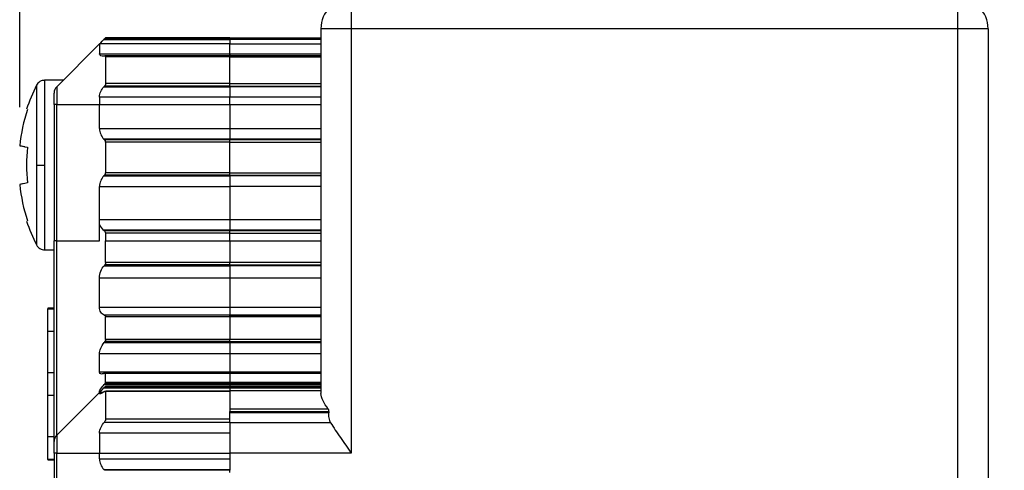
# Model space of a CAD drawing. Header units: millimetres. Extents: x 0 to 432, y 0 to 279.
# Tile 10 of 14: x 235 to 268, y 154 to 168. Entities that reach past the tile are written whole.
import ezdxf

# ---------------------------------------------------------------- set-up
doc = ezdxf.new("R2010")
doc.units = ezdxf.units.MM
doc.layers.add('DIMENSIONS', color=140, linetype='Continuous')
doc.styles.add('SLDTEXTSTYLE0', font='TXT', dxfattribs={"width": 0.75})
doc.dimstyles.new('SLDDIMSTYLE2', dxfattribs={"dimtxt": 3.5, "dimasz": 3.5, "dimexe": 0, "dimexo": 0.0625, "dimgap": 0.875, "dimtad": 0, "dimtih": 1, "dimtoh": 1, "dimdec": 1, "dimrnd": 1e-09, "dimzin": 12, "dimdsep": 46, "dimtxsty": 'SLDTEXTSTYLE0', "dimsah": 1, "dimcen": 0.09, "dimadec": 0, "dimazin": 3, "dimtfac": 1, "dimtdec": 1, "dimtofl": 0, "dimtmove": 0, "dimatfit": 3, "dimfxl": 0, "dimfrac": 2, "dimtolj": 1, "dimtzin": 12, "dimarcsym": 0})

# ---------------------------------------------------------------- blocks, each defined once
blk = doc.blocks.new('_D_6')
at = {"layer": 'DIMENSIONS'}
for p, q in [((259.156, 190.696), (286.564, 190.696)), ((283.389, 190.696), (283.389, 153.24)), ((278.863, 146.919), (277.797, 146.919)), ((277.797, 146.919), (277.797, 141.363)), ((287.914, 146.919), (288.981, 146.919)), ((288.981, 146.919), (288.981, 141.363)), ((277.797, 141.363), (278.863, 141.363)), ((288.981, 141.363), (287.914, 141.363)), ((283.389, 103.196), (283.389, 140.652)), ((265.956, 103.196), (286.564, 103.196))]:
    blk.add_line(p, q, dxfattribs=at)
for points in [[(283.389, 190.696), (282.389, 187.196), (284.389, 187.196)], [(283.389, 103.196), (284.389, 106.696), (282.389, 106.696)]]:
    blk.add_solid(points, dxfattribs=at)
at = {"layer": 'DIMENSIONS', "char_height": 3.5, "attachment_point": 1, "style": 'SLDTEXTSTYLE0'}
for s, insert in [('87.5', (278.863, 152.142)), ('3.44', (278.863, 145.874))]:
    blk.add_mtext(s, dxfattribs=dict(at, insert=insert))
blk = doc.blocks.new('_D_8')
at = {"layer": 'DIMENSIONS'}
for p, q in [((235.453, 165.606), (235.453, 218.429)), ((267.386, 169.466), (267.386, 218.429)), ((235.453, 215.254), (242.758, 215.254)), ((246.894, 215.227), (245.828, 215.227)), ((245.828, 215.227), (245.828, 209.671)), ((255.945, 215.227), (257.012, 215.227)), ((257.012, 215.227), (257.012, 209.671)), ((267.386, 215.254), (260.081, 215.254)), ((245.828, 209.671), (246.894, 209.671)), ((257.012, 209.671), (255.945, 209.671))]:
    blk.add_line(p, q, dxfattribs=at)
for points in [[(235.453, 215.254), (238.953, 214.254), (238.953, 216.254)], [(267.386, 215.254), (263.886, 216.254), (263.886, 214.254)]]:
    blk.add_solid(points, dxfattribs=at)
at = {"layer": 'DIMENSIONS', "char_height": 3.5, "attachment_point": 1, "style": 'SLDTEXTSTYLE0'}
for s, insert in [('31.9', (246.894, 220.45)), ('1.26', (246.894, 214.183))]:
    blk.add_mtext(s, dxfattribs=dict(at, insert=insert))

msp = doc.modelspace()

# ---------------------------------------------------------------- linework, layer by layer
at = {"color": 7, "linetype": 'Continuous', "lineweight": 25}
for p, q in [((246.386, 169.196), (246.386, 168.196)), ((266.386, 168.196), (266.386, 169.196)), ((246.386, 168.196), (245.386, 168.196)), ((245.386, 168.196), (245.386, 156.155)), ((266.386, 168.196), (246.386, 168.196)), ((246.386, 168.196), (246.386, 154.196)), ((267.386, 168.196), (266.386, 168.196)), ((266.386, 110.196), (266.386, 168.196)), ((267.386, 168.196), (267.386, 110.196)), ((238.257, 167.866), (238.233, 167.842)), ((242.386, 167.866), (238.257, 167.866)), ((242.386, 167.896), (238.286, 167.896)), ((242.386, 167.866), (242.386, 167.896)), ((242.386, 167.896), (245.386, 167.896)), ((242.386, 167.842), (242.386, 167.866)), ((242.386, 167.866), (245.386, 167.866)), ((238.086, 167.696), (236.674, 166.283)), ((238.086, 167.696), (238.086, 167.372)), ((242.386, 167.696), (238.086, 167.696)), ((238.233, 167.842), (242.386, 167.842)), ((242.386, 167.842), (242.386, 167.696)), ((245.386, 167.842), (242.386, 167.842)), ((242.386, 167.372), (242.386, 167.696)), ((242.386, 167.696), (245.386, 167.696)), ((238.086, 167.372), (242.386, 167.372)), ((242.386, 167.3), (238.259, 167.3)), ((238.286, 167.271), (238.286, 166.385)), ((242.386, 167.271), (238.286, 167.271)), ((242.386, 167.372), (242.386, 167.3)), ((242.386, 167.372), (245.386, 167.372)), ((242.386, 167.299), (242.386, 167.372)), ((245.386, 167.3), (242.386, 167.3)), ((242.386, 167.271), (242.386, 167.3)), ((242.386, 166.385), (242.386, 167.271)), ((242.386, 167.271), (245.386, 167.271)), ((236.886, 166.496), (236.276, 166.496)), ((236.674, 166.283), (236.674, 165.696)), ((238.228, 166.274), (242.386, 166.274)), ((242.386, 166.299), (238.25, 166.299)), ((242.386, 166.385), (238.286, 166.385)), ((242.386, 166.299), (242.386, 166.385)), ((242.386, 166.385), (245.386, 166.385)), ((242.386, 166.274), (242.386, 166.299)), ((242.386, 166.299), (245.386, 166.299)), ((242.386, 166.274), (242.386, 166.299)), ((242.386, 166.274), (242.386, 165.94)), ((245.386, 166.274), (242.386, 166.274)), ((238.086, 165.94), (238.086, 165.696)), ((242.386, 165.94), (238.086, 165.94)), ((242.386, 165.696), (242.386, 165.94)), ((245.386, 165.94), (242.386, 165.94)), ((236.674, 165.696), (236.586, 165.696)), ((236.586, 165.696), (236.586, 161.196)), ((236.674, 161.196), (236.674, 165.696)), ((236.674, 165.696), (238.086, 165.696)), ((238.086, 164.903), (238.086, 165.696)), ((238.086, 165.696), (242.386, 165.696)), ((242.386, 165.696), (242.386, 164.903)), ((242.386, 165.696), (245.386, 165.696)), ((238.086, 164.903), (242.386, 164.903)), ((242.386, 164.903), (242.386, 164.549)), ((242.386, 164.903), (245.386, 164.903)), ((235.627, 164.299), (235.453, 164.336)), ((235.627, 164.299), (235.707, 164.282)), ((238.233, 164.549), (238.257, 164.525)), ((242.386, 164.549), (238.233, 164.549)), ((242.386, 164.525), (238.257, 164.525)), ((242.386, 164.454), (238.286, 164.454)), ((238.286, 164.454), (238.286, 163.437)), ((242.386, 164.525), (242.386, 164.549)), ((245.386, 164.549), (242.386, 164.549)), ((242.386, 164.454), (242.386, 164.525)), ((245.386, 164.525), (242.386, 164.525)), ((242.386, 163.437), (242.386, 164.454)), ((242.386, 164.454), (245.386, 164.454)), ((238.257, 163.366), (238.233, 163.342)), ((238.233, 163.342), (242.386, 163.342)), ((242.386, 163.366), (238.257, 163.366)), ((242.386, 163.437), (238.286, 163.437)), ((242.386, 163.366), (242.386, 163.437)), ((242.386, 163.437), (245.386, 163.437)), ((242.386, 163.342), (242.386, 163.366)), ((242.386, 163.366), (245.386, 163.366)), ((242.386, 163.342), (242.386, 162.989)), ((245.386, 163.342), (242.386, 163.342)), ((235.627, 163.092), (235.453, 163.055)), ((235.707, 163.109), (235.627, 163.092)), ((238.086, 161.903), (238.086, 162.989)), ((238.086, 162.989), (242.386, 162.989)), ((242.386, 162.989), (242.386, 161.903)), ((245.386, 162.989), (242.386, 162.989)), ((238.086, 161.735), (238.086, 161.903)), ((238.086, 161.903), (242.386, 161.903)), ((238.086, 161.196), (238.086, 161.735)), ((242.386, 161.903), (242.386, 161.549)), ((242.386, 161.903), (245.386, 161.903)), ((242.386, 161.549), (238.22, 161.549)), ((242.386, 161.525), (238.246, 161.525)), ((242.386, 161.454), (238.279, 161.454)), ((242.386, 161.525), (242.386, 161.549)), ((245.386, 161.549), (242.386, 161.549)), ((242.386, 161.454), (242.386, 161.525)), ((245.386, 161.525), (242.386, 161.525)), ((242.386, 161.196), (242.386, 161.454)), ((242.386, 161.454), (245.386, 161.454)), ((236.674, 161.196), (236.586, 161.196)), ((236.674, 154.783), (236.674, 161.196)), ((236.674, 161.196), (238.086, 161.196)), ((238.286, 160.478), (238.286, 161.196)), ((238.286, 161.196), (242.386, 161.196)), ((242.386, 161.196), (242.386, 160.478)), ((242.386, 161.196), (245.386, 161.196)), ((236.276, 160.896), (236.586, 160.896)), ((242.386, 160.407), (238.26, 160.407)), ((242.386, 160.478), (238.286, 160.478)), ((242.386, 160.407), (242.386, 160.478)), ((245.386, 160.478), (242.386, 160.478)), ((242.386, 160.377), (242.386, 160.407)), ((242.386, 160.407), (245.386, 160.407)), ((238.235, 160.377), (242.386, 160.377)), ((242.386, 160.377), (242.386, 159.979)), ((245.386, 160.377), (242.386, 160.377)), ((238.086, 159.01), (238.086, 159.979)), ((238.086, 159.979), (242.386, 159.979)), ((242.386, 159.979), (242.386, 159.01)), ((242.386, 159.979), (245.386, 159.979)), ((236.586, 158.971), (236.386, 158.971)), ((236.386, 158.971), (236.386, 158.958)), ((236.386, 158.958), (236.586, 158.958)), ((236.386, 158.203), (236.386, 158.958)), ((238.086, 159.01), (242.386, 159.01)), ((242.386, 159.01), (242.386, 158.749)), ((242.386, 159.01), (245.386, 159.01)), ((242.386, 158.749), (238.235, 158.749)), ((242.386, 158.739), (238.26, 158.739)), ((238.286, 157.946), (238.286, 158.695)), ((238.286, 158.695), (242.386, 158.695)), ((242.386, 158.739), (242.386, 158.749)), ((242.386, 158.749), (245.386, 158.749)), ((242.386, 158.695), (242.386, 158.739)), ((245.386, 158.739), (242.386, 158.739)), ((242.386, 158.695), (242.386, 157.946)), ((242.386, 158.695), (245.386, 158.695)), ((236.586, 158.203), (236.386, 158.203)), ((236.386, 156.846), (236.386, 158.203)), ((238.235, 157.843), (242.386, 157.843)), ((242.386, 157.88), (238.26, 157.88)), ((242.386, 157.946), (238.286, 157.946)), ((242.386, 157.88), (242.386, 157.946)), ((245.386, 157.946), (242.386, 157.946)), ((242.386, 157.843), (242.386, 157.88)), ((242.386, 157.88), (245.386, 157.88)), ((242.386, 157.843), (242.386, 157.475)), ((242.386, 157.843), (245.386, 157.843)), ((238.086, 156.869), (238.086, 157.475)), ((238.086, 157.475), (242.386, 157.475)), ((242.386, 157.475), (242.386, 156.869)), ((242.386, 157.475), (245.386, 157.475)), ((236.586, 156.846), (236.386, 156.846)), ((236.386, 156.096), (236.386, 156.846)), ((238.086, 156.869), (242.386, 156.869)), ((242.386, 156.84), (238.277, 156.84)), ((238.286, 156.526), (238.286, 156.831)), ((238.286, 156.831), (242.386, 156.831)), ((242.386, 156.869), (242.386, 156.84)), ((242.386, 156.869), (245.386, 156.869)), ((245.386, 156.84), (242.386, 156.84)), ((242.386, 156.831), (242.386, 156.84)), ((242.386, 156.831), (242.386, 156.526)), ((242.386, 156.831), (245.386, 156.831)), ((242.386, 156.526), (238.286, 156.526)), ((242.386, 156.486), (242.386, 156.526)), ((245.386, 156.526), (242.386, 156.526)), ((238.086, 156.196), (236.674, 154.783)), ((238.086, 156.196), (238.086, 156.243)), ((238.086, 156.196), (238.086, 156.157)), ((238.201, 156.196), (238.086, 156.196)), ((238.257, 156.366), (238.233, 156.342)), ((238.233, 156.342), (242.386, 156.342)), ((238.235, 156.455), (242.386, 156.455)), ((242.386, 156.366), (238.257, 156.366)), ((242.386, 156.486), (238.26, 156.486)), ((242.386, 156.237), (238.278, 156.237)), ((242.386, 156.396), (238.286, 156.396)), ((238.286, 156.229), (238.286, 155.309)), ((242.386, 156.229), (238.286, 156.229)), ((242.386, 156.455), (242.386, 156.486)), ((242.386, 156.486), (245.386, 156.486)), ((242.386, 156.455), (242.386, 156.396)), ((242.386, 156.455), (245.386, 156.455)), ((242.386, 156.366), (242.386, 156.396)), ((245.386, 156.396), (242.386, 156.396)), ((242.386, 156.342), (242.386, 156.366)), ((242.386, 156.366), (245.386, 156.366)), ((242.386, 156.342), (242.386, 156.253)), ((242.386, 156.342), (245.386, 156.342)), ((245.386, 156.253), (242.386, 156.253)), ((242.386, 156.253), (242.386, 156.246)), ((245.386, 156.246), (242.386, 156.246)), ((242.386, 156.246), (242.386, 155.646)), ((236.386, 154.739), (236.386, 156.096)), ((236.586, 156.096), (236.386, 156.096)), ((245.629, 155.646), (242.386, 155.646)), ((242.386, 155.646), (242.386, 155.563)), ((242.386, 155.563), (245.65, 155.563)), ((242.386, 155.534), (242.386, 155.563)), ((242.386, 155.534), (245.646, 155.534)), ((242.386, 155.505), (242.386, 155.534)), ((245.65, 155.563), (245.646, 155.534)), ((238.246, 155.219), (242.386, 155.219)), ((242.386, 155.309), (238.286, 155.309)), ((242.386, 155.309), (242.386, 155.505)), ((242.386, 155.219), (242.386, 155.309)), ((242.386, 155.219), (242.386, 155.123)), ((245.704, 155.197), (242.386, 155.197)), ((242.386, 155.123), (242.386, 154.196)), ((236.386, 154.739), (236.586, 154.739)), ((236.386, 153.983), (236.386, 154.739)), ((236.674, 154.783), (236.674, 154.196)), ((238.086, 154.854), (238.086, 154.196)), ((242.386, 154.854), (238.086, 154.854)), ((236.586, 153.983), (236.386, 153.983)), ((236.386, 153.983), (236.386, 153.971)), ((236.386, 153.971), (236.586, 153.971)), ((236.674, 154.196), (236.586, 154.196)), ((236.586, 154.196), (236.586, 116.892)), ((236.674, 116.892), (236.674, 154.196)), ((236.674, 154.196), (238.086, 154.196)), ((238.086, 154.003), (238.086, 154.196)), ((238.086, 154.196), (242.386, 154.196)), ((238.086, 154.003), (242.386, 154.003)), ((242.386, 154.196), (242.386, 153.703)), ((246.386, 154.196), (242.386, 154.196)), ((238.257, 153.625), (238.233, 153.649)), ((238.233, 153.649), (242.386, 153.649)), ((242.386, 153.625), (238.257, 153.625)), ((242.386, 153.703), (242.386, 153.649)), ((242.386, 153.649), (242.386, 153.625)), ((242.386, 153.554), (242.386, 153.625))]:
    msp.add_line(p, q, dxfattribs=at)
at = {"color": 8, "linetype": 'Continuous', "lineweight": 25}
for p, q in [((236.008, 166.331), (236.008, 163.696)), ((236.276, 166.496), (236.276, 163.696)), ((236.008, 163.696), (236.008, 161.06)), ((236.276, 163.696), (236.276, 160.896)), ((238.086, 156.243), (238.134, 156.243)), ((238.086, 156.157), (238.127, 156.157))]:
    msp.add_line(p, q, dxfattribs=at)
at = {"color": 7, "linetype": 'Continuous', "lineweight": 25, "flags": 128}
for points in [[(238.286, 167.896), (238.284, 167.894), (238.278, 167.888), (238.269, 167.879), (238.257, 167.866)], [(238.086, 167.696), (238.096, 167.705), (238.124, 167.734), (238.17, 167.78), (238.233, 167.842)], [(238.086, 156.196), (238.096, 156.205), (238.124, 156.234), (238.17, 156.28), (238.233, 156.342)], [(238.286, 156.396), (238.284, 156.394), (238.278, 156.388), (238.269, 156.379), (238.257, 156.366)]]:
    msp.add_lwpolyline(points, dxfattribs=at)
at = {"color": 7, "linetype": 'Continuous', "lineweight": 25}
for centre, radius, start, end in [((246.386, 168.196), 1, 90, 180), ((266.386, 168.196), 1, 360, 90), ((241.166, 163.723), 5.78, 153.1766, 161.6621), ((236.886, 166.071), 0.3, 135, 180), ((238.586, 164.903), 0.5, 180, 225), ((238.186, 164.454), 0.1, 360, 45), ((238.586, 162.989), 0.5, 135, 180), ((238.186, 163.437), 0.1, 315, 0), ((241.166, 163.668), 5.78, 198.342, 206.8234), ((236.886, 154.571), 0.3, 135, 180), ((238.586, 154.003), 0.5, 180, 225)]:
    msp.add_arc(centre, radius, start, end, dxfattribs=at)
for points, knots in [([(238.228, 167.295), (238.189, 167.289), (238.154, 167.29), (238.102, 167.314), (238.086, 167.337), (238.086, 167.372)], [0, 0, 0, 0, 0.5, 0.5, 1, 1, 1, 1]), ([(238.25, 167.299), (238.253, 167.299), (238.256, 167.3), (238.259, 167.3), (238.265, 167.3), (238.271, 167.298), (238.275, 167.295), (238.279, 167.293), (238.282, 167.289), (238.284, 167.285), (238.285, 167.281), (238.286, 167.276), (238.286, 167.271)], [-0.00001488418, -0.00001488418, -0.00001488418, -0.00001488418, 0, 0, 0, 0.0000335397, 0.0000335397, 0.0000335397, 0.00006121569, 0.00006121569, 0.00006121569, 0.00008270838, 0.00008270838, 0.00008270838, 0.00008270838]), ([(236.276, 166.496), (236.249, 166.493), (236.193, 166.489), (236.117, 166.454), (236.051, 166.401), (236.022, 166.354), (236.008, 166.331)], [0, 0, 0, 0, 0.24519, 0.499999, 0.754814, 1, 1, 1, 1]), ([(238.086, 165.94), (238.086, 166.005), (238.102, 166.068), (238.154, 166.181), (238.189, 166.231), (238.228, 166.274)], [0, 0, 0, 0, 0.5, 0.5, 1, 1, 1, 1]), ([(238.286, 166.385), (238.286, 166.376), (238.285, 166.367), (238.283, 166.359), (238.28, 166.35), (238.277, 166.341), (238.273, 166.333), (238.268, 166.323), (238.261, 166.313), (238.254, 166.304), (238.253, 166.302), (238.251, 166.301), (238.25, 166.299)], [0, 0, 0, 0, 0.000026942, 0.000026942, 0.000026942, 0.00005368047, 0.00005368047, 0.00005368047, 0.00009081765, 0.00009081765, 0.00009081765, 0.00009762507, 0.00009762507, 0.00009762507, 0.00009762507]), ([(236.008, 163.696), (236.032, 163.696), (236.07, 163.696), (236.167, 163.696), (236.223, 163.696), (236.276, 163.696)], [0, 0, 0, 0, 0.5, 0.5, 1, 1, 1, 1]), ([(238.246, 161.525), (238.253, 161.518), (238.26, 161.51), (238.265, 161.5), (238.27, 161.492), (238.273, 161.484), (238.276, 161.475), (238.278, 161.468), (238.279, 161.461), (238.279, 161.454)], [0, 0, 0, 0, 0.00003672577, 0.00003672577, 0.00003672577, 0.00006490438, 0.00006490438, 0.00006490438, 0.00008617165, 0.00008617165, 0.00008617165, 0.00008617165]), ([(238.279, 161.454), (238.281, 161.411), (238.285, 161.325), (238.286, 161.239), (238.286, 161.196)], [0, 0, 0, 0, 0.500362, 1, 1, 1, 1]), ([(236.008, 161.06), (236.022, 161.037), (236.051, 160.99), (236.117, 160.937), (236.193, 160.902), (236.249, 160.898), (236.276, 160.896)], [0, 0, 0, 0, 0.245195, 0.500002, 0.754811, 1, 1, 1, 1]), ([(236.586, 154.571), (236.586, 154.571), (236.586, 155.269), (236.586, 157.754), (236.586, 159.439), (236.586, 161.196)], [0, 0, 0, 0, 0.5, 0.5, 1, 1, 1, 1]), ([(238.286, 160.478), (238.286, 160.469), (238.285, 160.46), (238.283, 160.451), (238.28, 160.443), (238.277, 160.435), (238.273, 160.427), (238.269, 160.42), (238.265, 160.413), (238.26, 160.407)], [0, 0, 0, 0, 0.00002649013, 0.00002649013, 0.00002649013, 0.00005275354, 0.00005275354, 0.00005275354, 0.00007865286, 0.00007865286, 0.00007865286, 0.00007865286]), ([(238.086, 159.979), (238.086, 160.052), (238.102, 160.128), (238.155, 160.264), (238.192, 160.325), (238.235, 160.377)], [0, 0, 0, 0, 0.5, 0.5, 1, 1, 1, 1]), ([(238.235, 158.749), (238.192, 158.767), (238.155, 158.796), (238.102, 158.884), (238.086, 158.942), (238.086, 159.01)], [0, 0, 0, 0, 0.5, 0.5, 1, 1, 1, 1]), ([(238.26, 158.739), (238.266, 158.736), (238.272, 158.732), (238.276, 158.727), (238.28, 158.722), (238.282, 158.717), (238.284, 158.71), (238.285, 158.706), (238.286, 158.7), (238.286, 158.695)], [0.00000000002, 0.00000000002, 0.00000000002, 0.00000000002, 0.00003266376, 0.00003266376, 0.00003266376, 0.00005946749, 0.00005946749, 0.00005946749, 0.00007881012, 0.00007881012, 0.00007881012, 0.00007881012]), ([(238.086, 157.475), (238.086, 157.526), (238.102, 157.588), (238.155, 157.716), (238.192, 157.781), (238.235, 157.843)], [0, 0, 0, 0, 0.5, 0.5, 1, 1, 1, 1]), ([(238.286, 157.946), (238.286, 157.94), (238.285, 157.933), (238.283, 157.925), (238.28, 157.917), (238.277, 157.91), (238.273, 157.902), (238.269, 157.894), (238.265, 157.887), (238.26, 157.88)], [0, 0, 0, 0, 0.00002649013, 0.00002649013, 0.00002649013, 0.00005275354, 0.00005275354, 0.00005275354, 0.00007865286, 0.00007865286, 0.00007865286, 0.00007865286]), ([(238.235, 156.825), (238.192, 156.806), (238.155, 156.797), (238.102, 156.81), (238.086, 156.831), (238.086, 156.869)], [0, 0, 0, 0, 0.5, 0.5, 1, 1, 1, 1]), ([(238.26, 156.836), (238.266, 156.839), (238.272, 156.84), (238.277, 156.84), (238.28, 156.84), (238.283, 156.839), (238.284, 156.837), (238.286, 156.836), (238.286, 156.834), (238.286, 156.831)], [-0.00003497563, -0.00003497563, -0.00003497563, -0.00003497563, 0, 0, 0, 0.00002567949, 0.00002567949, 0.00002567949, 0.00004396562, 0.00004396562, 0.00004396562, 0.00004396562]), ([(238.286, 156.526), (238.286, 156.524), (238.285, 156.521), (238.283, 156.517), (238.28, 156.513), (238.277, 156.508), (238.273, 156.503), (238.269, 156.497), (238.265, 156.492), (238.26, 156.486)], [0, 0, 0, 0, 0.00002649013, 0.00002649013, 0.00002649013, 0.00005275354, 0.00005275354, 0.00005275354, 0.00007865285, 0.00007865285, 0.00007865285, 0.00007865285]), ([(238.086, 156.243), (238.086, 156.254), (238.102, 156.281), (238.155, 156.357), (238.192, 156.404), (238.235, 156.455)], [0, 0, 0, 0, 0.5, 0.5, 1, 1, 1, 1]), ([(238.246, 156.222), (238.203, 156.193), (238.164, 156.171), (238.105, 156.146), (238.086, 156.144), (238.086, 156.157)], [0, 0, 0, 0, 0.5, 0.5, 1, 1, 1, 1]), ([(238.278, 156.236), (238.279, 156.237), (238.284, 156.238), (238.286, 156.234), (238.286, 156.23), (238.286, 156.229)], [0, 0, 0, 0, 0.15696, 0.79283, 1, 1, 1, 1]), ([(245.629, 155.646), (245.557, 155.743), (245.498, 155.835), (245.412, 156.009), (245.386, 156.088), (245.386, 156.155)], [0, 0, 0, 0, 0.5, 0.5, 1, 1, 1, 1]), ([(245.65, 155.563), (245.651, 155.569), (245.652, 155.575), (245.652, 155.58), (245.652, 155.59), (245.65, 155.599), (245.648, 155.608), (245.646, 155.616), (245.643, 155.624), (245.639, 155.631), (245.636, 155.637), (245.633, 155.642), (245.629, 155.646)], [0, 0, 0, 0, 0.0000174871, 0.0000174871, 0.0000174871, 0.00004529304, 0.00004529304, 0.00004529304, 0.00007287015, 0.00007287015, 0.00007287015, 0.00009390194, 0.00009390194, 0.00009390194, 0.00009390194]), ([(245.646, 155.534), (245.636, 155.475), (245.636, 155.413), (245.656, 155.297), (245.676, 155.243), (245.704, 155.197)], [0, 0, 0, 0, 0.5, 0.5, 1, 1, 1, 1]), ([(238.086, 154.854), (238.086, 154.92), (238.105, 154.988), (238.164, 155.112), (238.203, 155.169), (238.246, 155.219)], [0, 0, 0, 0, 0.5, 0.5, 1, 1, 1, 1]), ([(238.286, 155.309), (238.286, 155.302), (238.285, 155.293), (238.283, 155.285), (238.28, 155.276), (238.277, 155.268), (238.273, 155.26), (238.268, 155.249), (238.261, 155.238), (238.254, 155.228), (238.252, 155.225), (238.249, 155.222), (238.246, 155.219)], [0, 0, 0, 0, 0.000026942, 0.000026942, 0.000026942, 0.0000536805, 0.0000536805, 0.0000536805, 0.0000908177, 0.0000908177, 0.0000908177, 0.0001036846, 0.0001036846, 0.0001036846, 0.0001036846]), ([(245.704, 155.197), (245.803, 155.038), (245.915, 154.871), (246.088, 154.62), (246.146, 154.536), (246.265, 154.366), (246.326, 154.28), (246.386, 154.196)], [0, 0, 0, 0, 0.5, 0.5, 0.75, 0.75, 1, 1, 1, 1])]:
    msp.add_open_spline(points, degree=3, knots=knots, dxfattribs=at)
for points in [[(238.228, 167.295), (238.235, 167.296), (238.243, 167.298), (238.25, 167.299)], [(238.25, 166.299), (238.243, 166.291), (238.235, 166.282), (238.228, 166.274)], [(236.586, 165.696), (236.586, 165.903), (236.586, 166.071), (236.586, 166.071)], [(235.707, 165.532), (235.581, 165.143), (235.497, 164.744), (235.453, 164.336)], [(235.453, 164.336), (235.497, 164.327), (235.581, 164.309), (235.707, 164.282)], [(235.707, 164.282), (235.669, 163.892), (235.669, 163.499), (235.707, 163.109)], [(235.707, 163.109), (235.581, 163.082), (235.497, 163.064), (235.453, 163.055)], [(235.453, 163.055), (235.497, 162.647), (235.581, 162.249), (235.707, 161.859)], [(238.22, 161.549), (238.167, 161.598), (238.121, 161.659), (238.086, 161.735)], [(238.22, 161.549), (238.228, 161.541), (238.237, 161.533), (238.246, 161.525)], [(238.26, 160.407), (238.251, 160.397), (238.243, 160.387), (238.235, 160.377)], [(238.235, 158.749), (238.243, 158.746), (238.251, 158.742), (238.26, 158.739)], [(238.26, 157.88), (238.251, 157.867), (238.243, 157.855), (238.235, 157.843)], [(238.235, 156.825), (238.243, 156.828), (238.251, 156.832), (238.26, 156.836)], [(238.26, 156.486), (238.251, 156.476), (238.243, 156.465), (238.235, 156.455)], [(238.246, 156.222), (238.255, 156.228), (238.262, 156.232), (238.269, 156.235)], [(236.586, 154.196), (236.586, 154.403), (236.586, 154.571), (236.586, 154.571)]]:
    msp.add_open_spline(points, degree=3, dxfattribs=at)

# ---------------------------------------------------------------- dimensions: what is measured, and where the dimension line sits
at = {"layer": 'DIMENSIONS'}
dim = msp.add_linear_dim(base=(235.453, 215.254), p1=(267.386, 168.196), p2=(235.453, 164.336), dimstyle='SLDDIMSTYLE2', dxfattribs=at)
dim.commit()
dim.dimension.update_dxf_attribs({"geometry": '_D_8', "text_midpoint": (251.42, 215.254), "dimtype": 160})
dim = msp.add_linear_dim(base=(283.389, 190.696), p1=(264.686, 103.196), p2=(257.886, 190.696), angle=90, dimstyle='SLDDIMSTYLE2', dxfattribs=at)
dim.commit()
dim.dimension.update_dxf_attribs({"geometry": '_D_6', "text_midpoint": (283.389, 146.946), "dimtype": 160})

doc.saveas('drawing.dxf')
